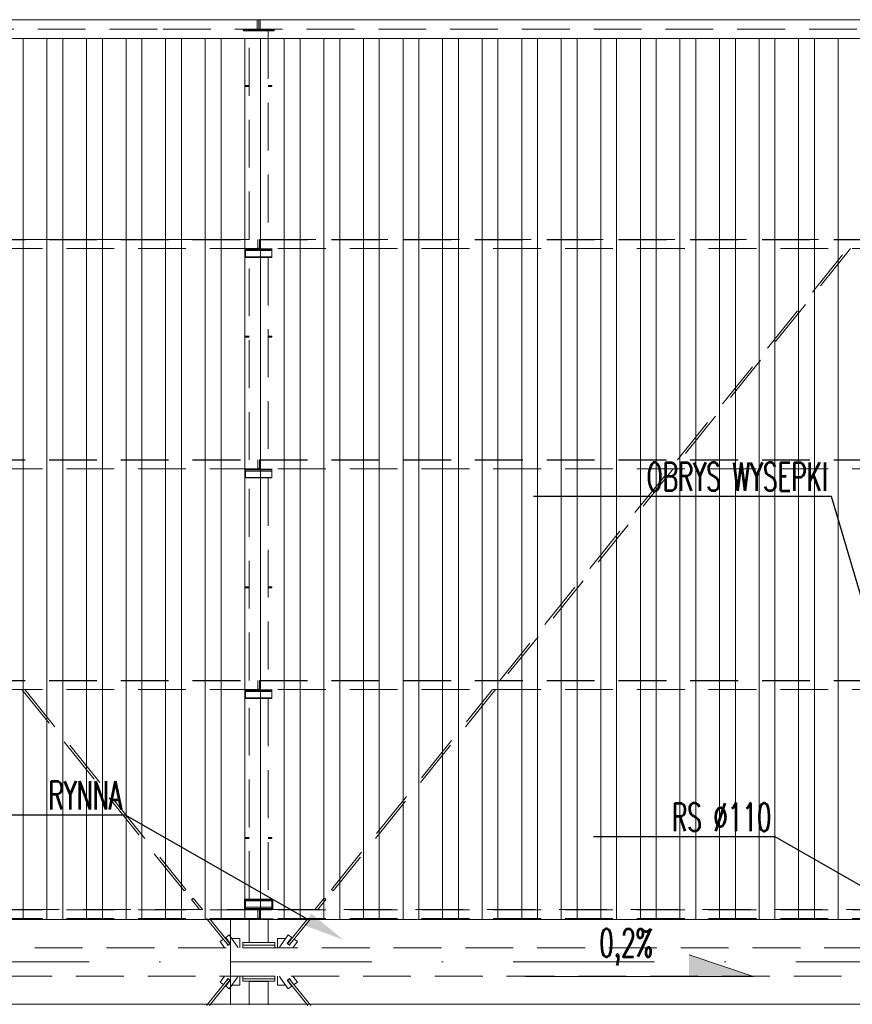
# Model space of a CAD drawing. Extents: x 261105 to 7565828, y -85627 to 5881792.
# Tile 4 of 116: x 320535 to 324954, y -72528 to -67303. Entities that reach past the tile are written whole.
import ezdxf
from ezdxf import colors
from ezdxf.entities.mleader import LeaderData, LeaderLine
from ezdxf.math import Vec2, Vec3

# ---------------------------------------------------------------- set-up
doc = ezdxf.new("R2010")
doc.units = 0
doc.header["$MEASUREMENT"] = 0
doc.linetypes.add('DASHDOT2', pattern=[0.5, 0.25, -0.125, 0, -0.125])
doc.linetypes.add('DASHED', pattern=[19.05, 12.7, -6.35])
doc.layers.add('100_rzut_okna', color=1, linetype='Continuous')
for name, color, linetype, lineweight, true_color in [('BK_Kreskowanie', 7, 'Continuous', 5, 0xa5a5a5), ('TB_CIENKA', 7, 'Continuous', 5, 0x7f7f7f), ('tlo', 7, 'Continuous', 9, 0xb2b2b2), ('wymiary', 7, 'Continuous', 9, 0x7f7f7f)]:
    doc.layers.add(name, color=color, linetype=linetype, lineweight=lineweight, true_color=true_color)
for name, color, linetype, lineweight in [('BK_Opisy', 222, 'Continuous', 5), ('linii', 7, 'Continuous', 15), ('OSIE', 7, 'Continuous', 5)]:
    doc.layers.add(name, color=color, linetype=linetype, lineweight=lineweight)
doc.styles.add('ARIAL', font='arial.ttf')
doc.styles.get("Standard").update_dxf_attribs({"font": 'TXT.shx'})
doc.dimstyles.new('mosstowy 1-100', dxfattribs={"dimscale": 20, "dimtxt": 10, "dimasz": 6, "dimexe": 4, "dimexo": 4, "dimgap": 2, "dimtad": 1, "dimdec": 0, "dimlfac": 0.1, "dimtxsty": 'ARIAL', "dimblk": 'ARCHTICK', "dimcen": 4, "dimclrd": 256, "dimclre": 256, "dimclrt": 7, "dimadec": 0, "dimazin": 0, "dimtfac": 1, "dimtdec": 0, "dimtmove": 1, "dimatfit": 3, "dimfxl": 8, "dimfxlon": 1, "dimlwd": -1, "dimlwe": 9, "dimarcsym": 0})

# ---------------------------------------------------------------- blocks, each defined once
blk = doc.blocks.new('fdgfdgdfg')
at = {"layer": 'OSIE', "linetype": 'DASHDOT2', "ltscale": 3000}
for p, q in [((346647.8, 46432.3, 0), (371434.9, 46432.3, 0)), ((346647.8, 41432.3, 0), (371434.9, 41432.3, 0))]:
    blk.add_line(p, q, dxfattribs=at)
blk = doc.blocks.new('_ArchTick')
at = {"layer": '100_rzut_okna', "color": 0, "linetype": 'Continuous', "const_width": 0.15}
blk.add_lwpolyline([(-0.5, -0.5), (0.5, 0.5)], dxfattribs=at)
blk = doc.blocks.new('*D1620')
at = {"layer": 'Defpoints', "color": 0}
for p in [(317753.6, -68232.7), (325853.5, -76343.9), (325853.5, -78722.5)]:
    blk.add_point(p, dxfattribs=at)
at = {"layer": 'wymiary', "lineweight": 9}
for p, q in [((317753.6, -78562.5), (317753.6, -78802.5)), ((325853.5, -78562.5), (325853.5, -78802.5))]:
    blk.add_line(p, q, dxfattribs=at)
at = {"layer": 'wymiary'}
blk.add_line((317753.6, -78722.5), (325853.5, -78722.5), dxfattribs=at)
at = {"layer": 'wymiary', "xscale": 120, "yscale": 120, "zscale": 120, "rotation": 180}
blk.add_blockref('_ArchTick', (317753.6, -78722.5), dxfattribs=at)
at = {"layer": 'wymiary', "xscale": 120, "yscale": 120, "zscale": 120}
blk.add_blockref('_ArchTick', (325853.5, -78722.5), dxfattribs=at)
at = {"layer": 'wymiary', "color": 7, "insert": (321803.6, -78580.4), "char_height": 200, "attachment_point": 5, "style": 'ARIAL'}
blk.add_mtext('810', dxfattribs=at)
blk = doc.blocks.new('GHFGFH')
at = {"layer": 'BK_Kreskowanie'}
for p, q in [((320553.6, -47402.5, 0), (320553.6, -52077.5, 0)), ((320679.6, -47402.5, 0), (320679.6, -52077.5, 0)), ((320763.6, -47402.5, 0), (320763.6, -52077.5, 0)), ((320889.6, -47402.5, 0), (320889.6, -52077.5, 0)), ((320973.6, -47402.5, 0), (320973.6, -52077.5, 0)), ((321099.6, -47402.5, 0), (321099.6, -52077.5, 0)), ((321183.6, -47402.5, 0), (321183.6, -52077.5, 0)), ((321309.6, -47402.5, 0), (321309.6, -52077.5, 0)), ((321393.6, -47402.5, 0), (321393.6, -52077.5, 0)), ((321519.6, -47402.5, 0), (321519.6, -52077.5, 0)), ((321603.6, -47402.5, 0), (321603.6, -52077.5, 0)), ((321729.6, -47402.5, 0), (321729.6, -52077.5, 0)), ((321813.6, -47402.5, 0), (321813.6, -52077.5, 0)), ((321939.6, -47402.5, 0), (321939.6, -52077.5, 0)), ((321939.6, -47402.5, 0), (321939.6, -52077.5, 0)), ((322023.6, -47402.5, 0), (322023.6, -52077.5, 0)), ((322149.6, -47402.5, 0), (322149.6, -52077.5, 0)), ((322233.6, -47402.5, 0), (322233.6, -52077.5, 0)), ((322359.6, -47402.5, 0), (322359.6, -52077.5, 0)), ((322443.6, -47402.5, 0), (322443.6, -52077.5, 0)), ((322569.6, -47402.5, 0), (322569.6, -52077.5, 0)), ((322653.6, -47402.5, 0), (322653.6, -52077.5, 0)), ((322779.6, -47402.5, 0), (322779.6, -52077.5, 0)), ((322863.6, -47402.5, 0), (322863.6, -52077.5, 0)), ((322989.6, -47402.5, 0), (322989.6, -52077.5, 0)), ((323073.6, -47402.5, 0), (323073.6, -52077.5, 0)), ((323199.6, -47402.5, 0), (323199.6, -52077.5, 0)), ((323283.6, -47402.5, 0), (323283.6, -52077.5, 0)), ((323409.6, -47402.5, 0), (323409.6, -52077.5, 0)), ((323493.6, -47402.5, 0), (323493.6, -52077.5, 0)), ((323619.6, -47402.5, 0), (323619.6, -52077.5, 0)), ((323703.6, -47402.5, 0), (323703.6, -52077.5, 0)), ((323829.6, -47402.5, 0), (323829.6, -52077.5, 0)), ((323913.6, -47402.5, 0), (323913.6, -52077.5, 0)), ((324039.6, -47402.5, 0), (324039.6, -52077.5, 0)), ((324123.6, -47402.5, 0), (324123.6, -52077.5, 0)), ((324249.6, -47402.5, 0), (324249.6, -52077.5, 0)), ((324333.6, -47402.5, 0), (324333.6, -52077.5, 0)), ((324459.6, -47402.5, 0), (324459.6, -52077.5, 0)), ((324543.6, -47402.5, 0), (324543.6, -52077.5, 0)), ((324669.6, -47402.5, 0), (324669.6, -52077.5, 0)), ((324753.6, -47402.5, 0), (324753.6, -52077.5, 0)), ((324879.6, -47402.5, 0), (324879.6, -52077.5, 0))]:
    blk.add_line(p, q, dxfattribs=at)
blk = doc.blocks.new('KOKO')
at = {"layer": 'tlo', "linetype": 'DASHED', "lineweight": 0, "ltscale": 20}
for p, q in [((375811.2, -39900.4), (368669.2, -39900.4)), ((383411.2, -39900.4), (375827.2, -39900.4)), ((376319.2, -39900.4), (376311.2, -39900.4)), ((376311.2, -39950.4), (376311.2, -39900.4)), ((376311.2, -39950.4), (376311.2, -39900.4)), ((376319.2, -39950.4), (376319.2, -39900.4)), ((376327.2, -39900.4), (376319.2, -39900.4)), ((376319.2, -39900.4), (376319.2, -39950.4)), ((376327.2, -39900.4), (376327.2, -39950.4)), ((376327.2, -39900.4), (376327.2, -39950.4)), ((368669.2, -39950.4), (375811.2, -39950.4)), ((375811.2, -39950.4), (383427.2, -39950.4)), ((376236.2, -39950.4), (376236.2, -39955.4)), ((376316.2, -39955.4), (376236.2, -39955.4)), ((376239.2, -39955.4), (376239.2, -39960.4)), ((376239.2, -39955.4), (376399.2, -39955.4)), ((376239.2, -39960.4), (376269.2, -39960.4)), ((376369.2, -39960.4), (376269.2, -39960.4)), ((376269.2, -41066.4), (376269.2, -39960.4)), ((376311.2, -39950.4), (376319.2, -39950.4)), ((376316.2, -39955.4), (376316.2, -39950.4)), ((376319.2, -39950.4), (376327.2, -39950.4)), ((376322.2, -39950.4), (376322.2, -39955.4)), ((376402.2, -39955.4), (376322.2, -39955.4)), ((376369.2, -39960.4), (376399.2, -39960.4)), ((376369.2, -39960.4), (376369.2, -41066.4)), ((376399.2, -39955.4), (376399.2, -39960.4)), ((376402.2, -39955.4), (376402.2, -39950.4)), ((376249.2, -40249.4), (376269.2, -40249.4)), ((376249.2, -40255.4), (376249.2, -40249.4)), ((376269.2, -40255.4), (376249.2, -40255.4)), ((376369.2, -40249.4), (376389.2, -40249.4)), ((376389.2, -40255.4), (376369.2, -40255.4)), ((376389.2, -40249.4), (376389.2, -40255.4)), ((368729.2, -41066.5), (376314.2, -41066.5)), ((368729.2, -41068.3), (376314.2, -41068.3)), ((368729.2, -41068.4), (376314.2, -41068.4)), ((372349.2, -41066.4), (376269.2, -41066.4)), ((376314.2, -41066.4), (376314.2, -41066.5)), ((376314.2, -41068.3), (376314.2, -41066.5)), ((376314.2, -41068.3), (376314.2, -41114.4)), ((376324.2, -41066.4), (376324.2, -41066.5)), ((376324.2, -41068.3), (376324.2, -41066.5)), ((376324.2, -41066.5), (383914.2, -41066.5)), ((376324.2, -41068.3), (383914.2, -41068.3)), ((376324.2, -41068.3), (376324.2, -41114.4)), ((376324.2, -41068.4), (383914.2, -41068.4)), ((376369.2, -41066.4), (380289.2, -41066.4)), ((376314.2, -41114.4), (368729.2, -41114.4)), ((376249.2, -41116.4), (376249.2, -41114.4)), ((376249.2, -41119.8), (376249.2, -41116.4)), ((376389.2, -41116.4), (376249.2, -41116.4)), ((376249.2, -41125.5), (376249.2, -41119.8)), ((376389.2, -41119.8), (376249.2, -41119.8)), ((376314.2, -41112.4), (376324.2, -41112.4)), ((376324.2, -41113.9), (376314.2, -41113.9)), ((383914.2, -41114.4), (376324.2, -41114.4)), ((376389.2, -41116.4), (376389.2, -41114.4)), ((376389.2, -41116.4), (376389.2, -41119.8)), ((376389.2, -41119.8), (376389.2, -41125.5)), ((378541.9, -42236.4), (379445.5, -41114.4)), ((379460.9, -41114.4), (378557.3, -42236.4)), ((376389.2, -41125.5), (376249.2, -41125.5)), ((376249.2, -41159), (376249.2, -41125.5)), ((376249.2, -41162.4), (376249.2, -41159)), ((376389.2, -41159), (376249.2, -41159)), ((376389.2, -41162.4), (376249.2, -41162.4)), ((376269.2, -42236.4), (376269.2, -41162.4)), ((376369.2, -41162.4), (376369.2, -42236.4)), ((376389.2, -41159), (376389.2, -41125.5)), ((376389.2, -41159), (376389.2, -41162.4)), ((376249.2, -41579.4), (376269.2, -41579.4)), ((376249.2, -41585.4), (376249.2, -41579.4)), ((376269.2, -41585.4), (376249.2, -41585.4)), ((376369.2, -41579.4), (376389.2, -41579.4)), ((376389.2, -41585.4), (376369.2, -41585.4)), ((376389.2, -41579.4), (376389.2, -41585.4)), ((368729.2, -42236.4), (376314.2, -42236.4)), ((368729.2, -42236.5), (376314.2, -42236.5)), ((368729.2, -42238.3), (376314.2, -42238.3)), ((368729.2, -42238.4), (376314.2, -42238.4)), ((376314.2, -42236.4), (376314.2, -42236.5)), ((376314.2, -42236.5), (376314.2, -42238.3)), ((376314.2, -42238.3), (376314.2, -42284.4)), ((376324.2, -42236.4), (383914.2, -42236.4)), ((376324.2, -42236.5), (376324.2, -42236.4)), ((376324.2, -42238.3), (376324.2, -42236.5)), ((376324.2, -42236.5), (383914.2, -42236.5)), ((376324.2, -42238.3), (383914.2, -42238.3)), ((376324.2, -42284.4), (376324.2, -42238.3)), ((376324.2, -42238.4), (383914.2, -42238.4)), ((376314.2, -42284.4), (368729.2, -42284.4)), ((376249.2, -42284.4), (376249.2, -42286.4)), ((376249.2, -42289.8), (376249.2, -42286.4)), ((376389.2, -42286.4), (376249.2, -42286.4)), ((376249.2, -42295.5), (376249.2, -42289.8)), ((376389.2, -42289.8), (376249.2, -42289.8)), ((376389.2, -42295.5), (376249.2, -42295.5)), ((376249.2, -42295.5), (376249.2, -42329)), ((376314.2, -42282.4), (376324.2, -42282.4)), ((376324.2, -42283.9), (376314.2, -42283.9)), ((383914.2, -42284.4), (376324.2, -42284.4)), ((376389.2, -42286.4), (376389.2, -42284.4)), ((376389.2, -42286.4), (376389.2, -42289.8)), ((376389.2, -42289.8), (376389.2, -42295.5)), ((376389.2, -42329), (376389.2, -42295.5)), ((377599.5, -43406.4), (378503.2, -42284.4)), ((378518.6, -42284.4), (377615, -43406.4)), ((376249.2, -42332.4), (376249.2, -42329)), ((376389.2, -42329), (376249.2, -42329)), ((376389.2, -42332.4), (376249.2, -42332.4)), ((376269.2, -43406.4), (376269.2, -42332.4)), ((376369.2, -42332.4), (376369.2, -43406.4)), ((376389.2, -42329), (376389.2, -42332.4)), ((376249.2, -42909.4), (376269.2, -42909.4)), ((376249.2, -42915.4), (376249.2, -42909.4)), ((376269.2, -42915.4), (376249.2, -42915.4)), ((376369.2, -42909.4), (376389.2, -42909.4)), ((376389.2, -42915.4), (376369.2, -42915.4)), ((376389.2, -42909.4), (376389.2, -42915.4)), ((368729.2, -43406.4), (376314.2, -43406.4)), ((368729.2, -43406.5), (376314.2, -43406.5)), ((368729.2, -43408.3), (376314.2, -43408.3)), ((368729.2, -43408.4), (376314.2, -43408.4)), ((376314.2, -43406.5), (376314.2, -43406.4)), ((376314.2, -43406.5), (376314.2, -43408.3)), ((376314.2, -43454.4), (376314.2, -43408.3)), ((376324.2, -43406.4), (383914.2, -43406.4)), ((376324.2, -43406.4), (376324.2, -43406.5)), ((376324.2, -43408.3), (376324.2, -43406.5)), ((376324.2, -43406.5), (383914.2, -43406.5)), ((376324.2, -43408.3), (383914.2, -43408.3)), ((376324.2, -43408.3), (376324.2, -43454.4)), ((376324.2, -43408.4), (383914.2, -43408.4)), ((376314.2, -43454.4), (368729.2, -43454.4)), ((375923.6, -44524.1), (375062.1, -43454.4)), ((375077.5, -43454.4), (375933, -44516.5)), ((376249.2, -43456.4), (376249.2, -43454.4)), ((376249.2, -43459.8), (376249.2, -43456.4)), ((376389.2, -43456.4), (376249.2, -43456.4)), ((376249.2, -43465.5), (376249.2, -43459.8)), ((376389.2, -43459.8), (376249.2, -43459.8)), ((376389.2, -43465.5), (376249.2, -43465.5)), ((376249.2, -43499), (376249.2, -43465.5)), ((376314.2, -43452.4), (376324.2, -43452.4)), ((376324.2, -43453.9), (376314.2, -43453.9)), ((383914.2, -43454.4), (376324.2, -43454.4)), ((376389.2, -43454.4), (376389.2, -43456.4)), ((376389.2, -43456.4), (376389.2, -43459.8)), ((376389.2, -43459.8), (376389.2, -43465.5)), ((376389.2, -43465.5), (376389.2, -43499)), ((376705.4, -44516.5), (377560.9, -43454.4)), ((377576.3, -43454.4), (376714.8, -44524.1)), ((376249.2, -43502.4), (376249.2, -43499)), ((376389.2, -43499), (376249.2, -43499)), ((376389.2, -43502.4), (376249.2, -43502.4)), ((376269.2, -44567.4), (376269.2, -43502.4)), ((376369.2, -43502.4), (376369.2, -44567.4)), ((376389.2, -43499), (376389.2, -43502.4)), ((376249.2, -44239.4), (376269.2, -44239.4)), ((376249.2, -44245.4), (376249.2, -44239.4)), ((376269.2, -44245.4), (376249.2, -44245.4)), ((376369.2, -44239.4), (376389.2, -44239.4)), ((376389.2, -44245.4), (376369.2, -44245.4)), ((376389.2, -44239.4), (376389.2, -44245.4)), ((375923.6, -44524.1), (375933, -44516.5)), ((376705.8, -44516.8), (376705.4, -44516.5)), ((376714.8, -44524.1), (376705.8, -44516.8)), ((375963.9, -44568.8), (375962.8, -44569.6)), ((375962.8, -44569.6), (375963.9, -44568.8)), ((375965.4, -44567.6), (375963.9, -44568.8)), ((375963.9, -44568.8), (375965.4, -44567.6)), ((375967.2, -44566.1), (375965.4, -44567.6)), ((375965.4, -44567.6), (375967.2, -44566.1)), ((375967.2, -44566.1), (375968.9, -44564.7)), ((375968.9, -44564.7), (375967.2, -44566.1)), ((375968.9, -44564.7), (375970.5, -44563.5)), ((375970.5, -44563.5), (375968.9, -44564.7)), ((375970.5, -44563.5), (375971.5, -44562.6)), ((375971.5, -44562.6), (375970.5, -44563.5)), ((375971.5, -44562.6), (375971.8, -44562.4)), ((375971.8, -44562.4), (375971.5, -44562.6)), ((375971.8, -44562.4), (376020.6, -44622.8)), ((376244.2, -44567.7), (376244.2, -44567.4)), ((376244.2, -44567.4), (376269.2, -44567.4)), ((376244.2, -44567.7), (376394.2, -44567.7)), ((376244.2, -44622.8), (376244.2, -44567.7)), ((376369.2, -44567.4), (376394.2, -44567.4)), ((376394.2, -44567.4), (376394.2, -44567.7)), ((376394.2, -44567.7), (376394.2, -44622.8)), ((376617.9, -44622.8), (376666.6, -44562.4)), ((376667, -44562.6), (376666.6, -44562.4)), ((376666.6, -44562.4), (376667, -44562.6)), ((376667, -44562.6), (376668, -44563.4)), ((376667, -44562.6), (376668, -44563.5)), ((376669.5, -44564.7), (376668, -44563.5)), ((376668, -44563.5), (376669.5, -44564.7)), ((376671.3, -44566.1), (376669.5, -44564.7)), ((376669.5, -44564.7), (376671.3, -44566.1)), ((376671.3, -44566.1), (376673.1, -44567.6)), ((376673.1, -44567.6), (376671.3, -44566.1)), ((376673.1, -44567.6), (376674.6, -44568.8)), ((376674.6, -44568.8), (376673.1, -44567.6)), ((376674.6, -44568.8), (376675.6, -44569.6)), ((376675.6, -44569.6), (376674.6, -44568.8)), ((375962.8, -44569.6), (375962.5, -44569.9)), ((375962.5, -44569.9), (375962.8, -44569.6)), ((376005.1, -44622.8), (375962.5, -44569.9)), ((376249.2, -44576.3), (376249.2, -44572.7)), ((376249.2, -44572.7), (376389.2, -44572.7)), ((376249.2, -44572.7), (376249.2, -44572.7)), ((376249.2, -44576.3), (376389.2, -44576.3)), ((376249.2, -44609.8), (376249.2, -44576.3)), ((376249.2, -44616.9), (376249.2, -44609.8)), ((376249.2, -44609.8), (376389.2, -44609.8)), ((376249.2, -44616.9), (376389.2, -44616.9)), ((376249.2, -44618.1), (376249.2, -44616.9)), ((376249.2, -44621.7), (376249.2, -44618.1)), ((376389.2, -44618.1), (376249.2, -44618.1)), ((376389.2, -44572.7), (376389.2, -44576.3)), ((376389.2, -44572.7), (376389.2, -44572.7)), ((376389.2, -44576.3), (376389.2, -44609.8)), ((376389.2, -44609.8), (376389.2, -44616.9)), ((376389.2, -44616.9), (376389.2, -44618.1)), ((376389.2, -44621.7), (376389.2, -44618.1)), ((376675.9, -44569.9), (376633.3, -44622.8)), ((376675.6, -44569.6), (376675.9, -44569.9)), ((376675.9, -44569.9), (376675.6, -44569.6)), ((376314.2, -44669.4), (368729.2, -44669.4)), ((376314.2, -44624.4), (368789.2, -44624.4)), ((372339.2, -44622.8), (376249.2, -44622.8)), ((376157.1, -44811.2), (376042.7, -44669.4)), ((376058.1, -44669.4), (376166.4, -44803.7)), ((376244.2, -44672.7), (376244.2, -44669.4)), ((376394.2, -44672.7), (376244.2, -44672.7)), ((376249.2, -44621.7), (376389.2, -44621.7)), ((376249.2, -44624.2), (376249.2, -44621.7)), ((376389.2, -44624.2), (376249.2, -44624.2)), ((376269.2, -44797.2), (376269.2, -44672.7)), ((376314.2, -44669.4), (376314.2, -44624.2)), ((376324.2, -44667.8), (376314.2, -44667.8)), ((376324.2, -44669.4), (376324.2, -44624.2)), ((383914.2, -44624.4), (376324.2, -44624.4)), ((383914.2, -44669.4), (376324.2, -44669.4)), ((376369.2, -44672.7), (376369.2, -44797.2)), ((376389.2, -44621.7), (376389.2, -44624.2)), ((376389.2, -44622.8), (380299.2, -44622.8)), ((376394.2, -44669.4), (376394.2, -44672.7)), ((376472, -44803.7), (376580.3, -44669.4)), ((376595.7, -44669.4), (376481.3, -44811.2)), ((376144.2, -44770.8), (376162.9, -44757.4)), ((376144.2, -44770.8), (376167.5, -44803.4)), ((376162.9, -44757.4), (376203.6, -44814.4)), ((376177.6, -44778), (376179.2, -44776.8)), ((376179.2, -44776.8), (376219.2, -44776.8)), ((376219.2, -44776.8), (376219.2, -44825.4)), ((376419.2, -44776.8), (376459.2, -44776.8)), ((376419.2, -44825.4), (376419.2, -44776.8)), ((376434.8, -44814.4), (376475.5, -44757.4)), ((376459.2, -44776.8), (376460.8, -44778)), ((376494.2, -44770.8), (376471, -44803.4)), ((376475.5, -44757.4), (376494.2, -44770.8)), ((372463.2, -44825.4), (380175.2, -44825.4)), ((376114.1, -44792.3), (376131.7, -44779.7)), ((376137.7, -44825.4), (376114.1, -44792.3)), ((376146.2, -44797.6), (376156.1, -44811.5)), ((376148, -44800.2), (376148.2, -44800.1)), ((376156.1, -44811.5), (376156.9, -44810.9)), ((376157.5, -44810.9), (376157.1, -44811.2)), ((376158.5, -44810.1), (376157.5, -44810.9)), ((376157.8, -44792.9), (376159.2, -44791.8)), ((376160, -44808.9), (376158.5, -44810.1)), ((376161.8, -44807.4), (376160, -44808.9)), ((376161.8, -44807.4), (376167.5, -44803.4)), ((376163.6, -44806), (376161.8, -44807.4)), ((376165.1, -44804.8), (376163.6, -44806)), ((376166.1, -44804), (376165.1, -44804.8)), ((376166.4, -44803.7), (376166.1, -44804)), ((376203.6, -44814.4), (376205.2, -44816.9)), ((376205.2, -44816.9), (376206.6, -44819.5)), ((376206.6, -44819.5), (376207.6, -44822.2)), ((376207.6, -44822.2), (376208.4, -44825.1)), ((376208.4, -44825.1), (376208.5, -44825.4)), ((376234.2, -44811.4), (376234.2, -44797.4)), ((376234.2, -44797.4), (376404.2, -44797.4)), ((376234.2, -44825.4), (376234.2, -44811.4)), ((376404.2, -44811.4), (376234.2, -44811.4)), ((376234.2, -44825.4), (376404.2, -44825.4)), ((376269.2, -44797.4), (376269.2, -44797.2)), ((376369.2, -44797.2), (376269.2, -44797.2)), ((376269.2, -44797.4), (376369.2, -44797.4)), ((376369.2, -44797.2), (376369.2, -44797.4)), ((376404.2, -44797.4), (376404.2, -44811.4)), ((376404.2, -44811.4), (376404.2, -44825.4)), ((376429.9, -44825.4), (376430, -44825.1)), ((376430, -44825.1), (376430.8, -44822.2)), ((376430.8, -44822.2), (376431.9, -44819.5)), ((376431.9, -44819.5), (376433.2, -44816.9)), ((376433.2, -44816.9), (376434.8, -44814.4)), ((376471, -44803.4), (376476.6, -44807.4)), ((376472.3, -44804), (376472, -44803.7)), ((376473.4, -44804.8), (376472.3, -44804)), ((376474.9, -44806), (376473.4, -44804.8)), ((376474.9, -44806), (376476.7, -44807.4)), ((376478.4, -44808.9), (376476.7, -44807.4)), ((376480, -44810.1), (376478.4, -44808.9)), ((376479.2, -44791.8), (376480.7, -44792.9)), ((376481, -44810.9), (376480, -44810.1)), ((376481.3, -44811.2), (376481, -44810.9)), ((376481.5, -44810.9), (376482.4, -44811.5)), ((376482.4, -44811.5), (376492.3, -44797.6)), ((376490.3, -44800.1), (376490.4, -44800.2)), ((376524.3, -44792.3), (376500.7, -44825.4)), ((376506.7, -44779.7), (376524.3, -44792.3)), ((380175.2, -44975.4), (372463.2, -44975.4)), ((376114.1, -45008.4), (376137.7, -44975.4)), ((376203.6, -44986.4), (376162.9, -45043.3)), ((376205.2, -44983.9), (376203.6, -44986.4)), ((376206.6, -44981.3), (376205.2, -44983.9)), ((376207.6, -44978.5), (376206.6, -44981.3)), ((376208.4, -44975.7), (376207.6, -44978.5)), ((376208.5, -44975.4), (376208.4, -44975.7)), ((376219.2, -44975.4), (376219.2, -45023.9)), ((376234.2, -44989.4), (376234.2, -44975.4)), ((376404.2, -44975.4), (376234.2, -44975.4)), ((376404.2, -44975.4), (376404.2, -44989.4)), ((376419.2, -45023.9), (376419.2, -44975.4)), ((376430, -44975.7), (376429.9, -44975.4)), ((376430.8, -44978.5), (376430, -44975.7)), ((376431.9, -44981.3), (376430.8, -44978.5)), ((376433.2, -44983.9), (376431.9, -44981.3)), ((376434.8, -44986.4), (376433.2, -44983.9)), ((376475.5, -45043.3), (376434.8, -44986.4)), ((376500.7, -44975.4), (376524.3, -45008.4)), ((376042.7, -45131.4), (376157.1, -44989.6)), ((376166.4, -44997.1), (376058.1, -45131.4)), ((376131.7, -45021), (376114.1, -45008.4)), ((376144.2, -45030), (376167.5, -44997.4)), ((376162.9, -45043.3), (376144.2, -45030)), ((376146.2, -45003.1), (376156.1, -44989.3)), ((376148.2, -45000.6), (376148, -45000.5)), ((376156.9, -44989.8), (376156.1, -44989.3)), ((376157.1, -44989.6), (376157.5, -44989.9)), ((376157.5, -44989.9), (376158.5, -44990.7)), ((376159.2, -45008.9), (376157.8, -45007.9)), ((376158.5, -44990.7), (376160, -44991.9)), ((376161.8, -44993.4), (376160, -44991.9)), ((376161.8, -44993.3), (376163.6, -44994.8)), ((376167.5, -44997.4), (376161.8, -44993.4)), ((376163.6, -44994.8), (376165.1, -44996)), ((376165.1, -44996), (376166.1, -44996.8)), ((376166.1, -44996.8), (376166.4, -44997.1)), ((376179.2, -45023.9), (376177.6, -45022.7)), ((376219.2, -45023.9), (376179.2, -45023.9)), ((376234.2, -45003.4), (376234.2, -44989.4)), ((376404.2, -44989.4), (376234.2, -44989.4)), ((376404.2, -45003.4), (376234.2, -45003.4)), ((376269.2, -45003.4), (376369.2, -45003.4)), ((376269.2, -45003.6), (376269.2, -45003.4)), ((376269.2, -45003.6), (376369.2, -45003.6)), ((376269.2, -45128.1), (376269.2, -45003.6)), ((376369.2, -45003.4), (376369.2, -45003.6)), ((376369.2, -45003.6), (376369.2, -45128.1)), ((376404.2, -44989.4), (376404.2, -45003.4)), ((376459.2, -45023.9), (376419.2, -45023.9)), ((376460.8, -45022.7), (376459.2, -45023.9)), ((376476.6, -44993.4), (376471, -44997.4)), ((376494.2, -45030), (376471, -44997.4)), ((376472, -44997.1), (376472.3, -44996.8)), ((376580.3, -45131.4), (376472, -44997.1)), ((376472.3, -44996.8), (376473.4, -44996)), ((376473.4, -44996), (376474.9, -44994.8)), ((376474.9, -44994.8), (376476.7, -44993.3)), ((376494.2, -45030), (376475.5, -45043.3)), ((376476.7, -44993.3), (376478.4, -44991.9)), ((376478.4, -44991.9), (376480, -44990.7)), ((376480.7, -45007.9), (376479.2, -45008.9)), ((376480, -44990.7), (376481, -44989.9)), ((376481, -44989.9), (376481.3, -44989.6)), ((376481.3, -44989.6), (376481.5, -44989.8)), ((376482.4, -44989.3), (376481.5, -44989.8)), ((376481.5, -44989.8), (376595.7, -45131.4)), ((376482.4, -44989.3), (376492.3, -45003.1)), ((376490.4, -45000.5), (376490.3, -45000.6)), ((376524.3, -45008.4), (376506.7, -45021))]:
    blk.add_line(p, q, dxfattribs=at)

msp = doc.modelspace()

# ---------------------------------------------------------------- hatches: boundary and pattern name
at = {"layer": 'wymiary'}
for points in [[(324430.3, -72380.4), (324088, -72265.7), (324090, -72380.4)], [(324430.3, -72380.4), (324088, -72265.7), (324088, -72380.4)]]:
    msp.add_hatch(color=256, dxfattribs=at).paths.add_polyline_path(points)

# ---------------------------------------------------------------- linework, layer by layer
at = {"layer": 'linii', "elevation": 0}
for points in [[(314153.6, -67302.5), (336553.6, -67302.5), (336553.6, -77302.5), (314153.6, -77302.5), (314153.6, -67302.5)], [(314253.6, -72077.5), (336453.6, -72077.5)], [(321653.1, -72527.5), (321653.1, -72077.5)], [(314253.6, -72527.5), (336453.6, -72527.5)]]:
    msp.add_lwpolyline(points, dxfattribs=at)
msp.add_lwpolyline([(314253.6, -67402.5), (336453.6, -67402.5), (336453.6, -77202.5), (314253.6, -77202.5)], close=True, dxfattribs=at)
at = {"layer": 'wymiary'}
for q in [(324088, -72265.7, 0), (324088, -72265.7, 0), (323218.7, -72380.4, 0)]:
    msp.add_line((324430.3, -72380.4, 0), q, dxfattribs=at)

# ---------------------------------------------------------------- block references
at = {"layer": 'linii'}
msp.add_blockref('fdgfdgdfg', (-33994.2, -113734.8), dxfattribs=at)
at = {"layer": 'wymiary'}
for name, p in [('KOKO', (-54515.6, -27402.1, 0)), ('GHFGFH', (0, -20000))]:
    msp.add_blockref(name, p, dxfattribs=at)

# ---------------------------------------------------------------- texts
at = {"layer": 'BK_Opisy', "insert": (323896.9, -72126.4), "char_height": 150, "width": 330.929, "attachment_point": 3}
msp.add_mtext('{\\Fsimplex.shx|c238;\\W0.6;\\C7;0,2%  }', dxfattribs=at)

# ---------------------------------------------------------------- dimensions: what is measured, and where the dimension line sits
at = {"layer": 'wymiary'}
dim = msp.add_linear_dim(base=(325853.5, -78722.5), p1=(317753.6, -68232.7, 0), p2=(325853.5, -76343.9, 0), dimstyle='mosstowy 1-100', dxfattribs=at)
dim.commit()
dim.dimension.update_dxf_attribs({"geometry": '*D1620', "text_midpoint": (321803.6, -78580.4)})

# ---------------------------------------------------------------- leaders
at = {"layer": 'TB_CIENKA'}
ml = msp.add_multileader_mtext('Standard', dxfattribs=at)
ml.set_content('{\\Fsimplex.shx|c238;\\W0.6;\\C7;OBRYS WYSEPKI}', color=256)
ml.set_leader_properties()
ml.build(insert=Vec2(0, 0))
ml.multileader.update_dxf_attribs({"text_right_attachment_type": 6, "dogleg_length": 0.36, "arrow_head_size": 220})
ctx = ml.context
ctx.base_point, ctx.char_height, ctx.arrow_head_size, ctx.landing_gap_size, ctx.plane_origin = Vec3(323740.6, -69743.2), 150, 220, 20, Vec3(325654.6, -71865.4, 0)
ctx.right_attachment, ctx.text_align_type = 6, 2
notes = []
notes.append((ctx, [(0, (1, 1, 0), (324843.9, -69833.2), (-1, 0), 0.36, [(0, [(325287.9, -71336.4, 0)], 0, [])])]))
ctx.mtext.insert, ctx.mtext.width, ctx.mtext.defined_height, ctx.mtext.alignment, ctx.mtext.flow_direction = Vec3(324823.5, -69653.2), 2006.577, 758.7, 3, 5
ml = msp.add_multileader_mtext('Standard', dxfattribs=at)
ml.set_content('{\\Fsimplex.shx|c238;\\W0.6;\\C7;RYNNA  }', color=256)
ml.set_leader_properties()
ml.build(insert=Vec2(0, 0))
ml.multileader.update_dxf_attribs({"text_right_attachment_type": 6, "dogleg_length": 0.36, "arrow_head_size": 220})
ctx = ml.context
ctx.base_point, ctx.char_height, ctx.arrow_head_size, ctx.landing_gap_size, ctx.plane_origin = Vec3(320623.8, -71433.3, 0), 150, 220, 20, Vec3(322621.8, -72715.4)
ctx.right_attachment, ctx.text_align_type = 6, 2
notes.append((ctx, [(0, (1, 1, 0), (321097, -71523.3, 0), (-1, 0), 0.36, [(0, [(322255.1, -72186.4)], 0, [])])]))
ctx.mtext.insert, ctx.mtext.width, ctx.mtext.defined_height, ctx.mtext.alignment, ctx.mtext.flow_direction = Vec3(321076.7, -71343.3, 0), 2006.577, 758.7, 3, 5
ml = msp.add_multileader_mtext('Standard', dxfattribs=at)
ml.set_content('{\\Fsimplex.shx|c238;\\W0.6;\\C7;RS \\Fsimplex.shx|c1;\\C256;∅110\\Fsimplex.shx|c238;\\C7;  }', color=256)
ml.set_leader_properties()
ml.build(insert=Vec2(0, 0))
ml.multileader.update_dxf_attribs({"text_right_attachment_type": 6, "dogleg_length": 0.36, "arrow_head_size": 220})
ctx = ml.context
ctx.base_point, ctx.char_height, ctx.arrow_head_size, ctx.landing_gap_size, ctx.plane_origin = Vec3(323969.5, -71549.4), 150, 220, 20, Vec3(326070.3, -72831.6, 0)
ctx.right_attachment, ctx.text_align_type = 6, 2
notes.append((ctx, [(0, (1, 1, 0), (324545.6, -71639.4), (-1, 0), 0.36, [(0, [(325703.6, -72302.5, 0)], 0, [])])]))
ctx.mtext.insert, ctx.mtext.width, ctx.mtext.defined_height, ctx.mtext.alignment, ctx.mtext.flow_direction = Vec3(324525.2, -71459.4), 2006.577, 758.7, 3, 5
for ctx, leaders in notes:
    for number, flags, end, landing, length, lines in leaders:
        leader = LeaderData()
        leader.index, (leader.has_last_leader_line, leader.has_dogleg_vector, leader.attachment_direction) = number, flags
        leader.last_leader_point, leader.dogleg_vector, leader.dogleg_length = Vec3(end), Vec3(landing), length
        for number, points, colour, breaks in lines:
            line = LeaderLine()
            line.index, line.vertices, line.color, line.breaks = number, Vec3.list(points), colors.encode_raw_color(colour), breaks
            leader.lines.append(line)
        ctx.leaders.append(leader)

doc.saveas('drawing.dxf')
